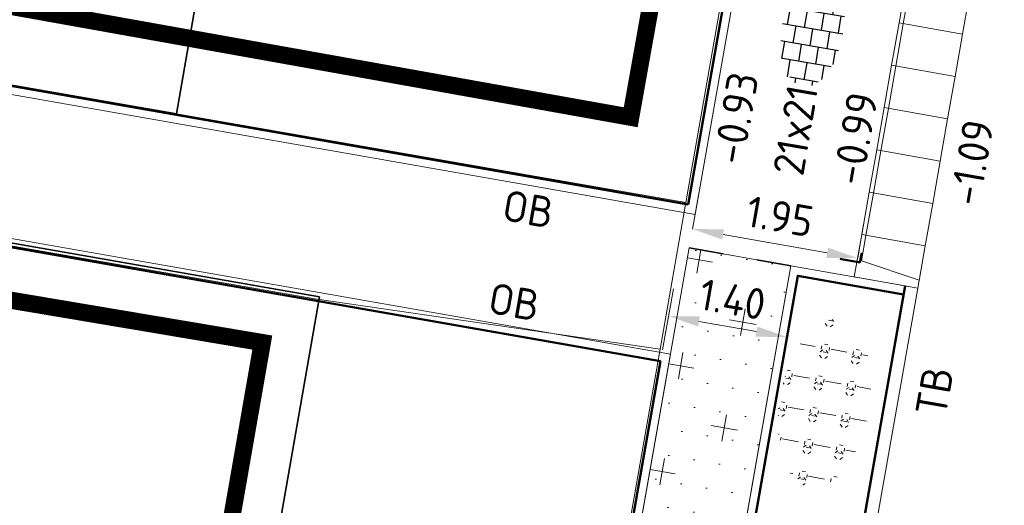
# Model space of a CAD drawing. Header units: metres. Extents: x 2514 to 227642, y 1683 to 852646.
# Tile 106 of 256: x 113801 to 113813, y 426256 to 426262. Entities that reach past the tile are written whole.
import ezdxf
from ezdxf.enums import TextEntityAlignment as Align
from ezdxf.lldxf.tags import DXFTag

# ---------------------------------------------------------------- set-up
doc = ezdxf.new("R2010")
doc.units = ezdxf.units.M
doc.linetypes.add('XX-CENTER', pattern=[8, 5, -1, 1, -1])
doc.linetypes.add('ZZ-HIDDEN-SO', pattern=[4, 2, -2])
doc.layers.get('Defpoints').update_dxf_attribs({"color": 244, "lineweight": 35})
for name, color, linetype, lineweight in [('B-WE-KG-GRENS_PERCEEL-GV', 252, 'KG-PERCEEL', 18), ('B-WE-OG-BEBOUWING-GV', 4, 'Continuous', 35), ('N-WE-GR-BOMENZAND-A-200', 32, 'Continuous', 18), ('N-WE-GR-BOMENZAND-G', 30, 'Continuous', 35), ('N-WE-GR-HEESTER-S', 94, 'Continuous', 13), ('N-WE-KG-WERKGRENS-G', 7, 'XX-CENTER', 35), ('N-WE-VH-KANTOPSLUITING-T18', 1, 'Continuous', 18), ('N-WE-VH-KANTOPSLUITING_ACHTERKANTBAND-G', 1, 'Continuous', 50), ('N-WE-VH-KANTOPSLUITING_ELEMENT_INRIT-S', 2, 'Continuous', 9), ('N-WE-VH-KANTOPSLUITING_OPSLUITBAND_100X200-G', 1, 'Continuous', 18), ('N-WE-VH-KANTOPSLUITING_TROTTOIRBAND_130 150-G', 2, 'Continuous', 13), ('N-WE-VH-M', 7, 'Continuous', 18), ('N-WE-VH-MATERIAALGRENS-G', 7, 'ZZ-HIDDEN-SO', 35), ('N-WE-VH-NAP-T18', 1, 'Continuous', 18), ('N-WE-VH-VERHARDING_TEGEL-S', 1, 'Continuous', 25)]:
    doc.layers.add(name, color=color, linetype=linetype, lineweight=lineweight)
doc.styles.add('ISO', font='NLCS-ISO.ttf')
doc.styles.add('NLCS-ISO', font='NLCS-ISO.ttf', dxfattribs={"height": 1.8})
doc.styles.add('NLCS-ISO-M200-T18', font='NLCS-ISO.ttf', dxfattribs={"height": 0.36})
doc.styles.get("Standard").update_dxf_attribs({"font": 'romans'})
tags = doc.linetypes.add('KG-PERCEEL', pattern='A,5.5,-2,["P",Standard,S=1.8,R=0,X=-0.5,Y=-0.9],-2,5.5,-2,[5,NLCS.SHX,S=0.75,R=0,X=0,Y=0],-2', length=19).pattern_tags.tags
tags[6] = DXFTag(74, 10)
doc.dimstyles.new('NLCS-M200-T18-PIJL_L2_H2', dxfattribs={"dimscale": 0.2, "dimtxt": 2.5, "dimasz": 1.8, "dimexe": 2, "dimexo": 2, "dimgap": 0.7, "dimtad": 1, "dimzin": 0, "dimdsep": 46, "dimtxsty": 'NLCS-ISO-M200-T18', "dimcen": 0, "dimdle": 2, "dimclrd": 256, "dimclre": 256, "dimclrt": 1, "dimazin": 0, "dimtfac": 1, "dimtdec": 3, "dimtofl": 0, "dimtmove": 0, "dimatfit": 3, "dimfxl": 2, "dimfxlon": 1, "dimtfillclr": 256, "dimtolj": 1, "dimtzin": 0, "dimlwd": -1, "dimlwe": -1, "dimarcsym": 0})

# ---------------------------------------------------------------- blocks, each defined once
blk = doc.blocks.new('SVH-TEGEL_200X200_HALFST_KL-SO')
for p, q in [((-3.05311331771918e-16, -1.78372119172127), (-1.387778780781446e-16, 1.78372119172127)), ((-1.000000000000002, 1.5), (-2.000000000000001, 1.5)), ((-2, -1.441329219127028), (-2, 1.441329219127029)), ((-1, -1.70458307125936), (-1, 1.70458307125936)), ((0.9999999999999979, 1.5), (-1.054711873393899e-15, 1.5)), ((0.9999999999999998, -1.704583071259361), (0.9999999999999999, 1.70458307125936)), ((2, -1.441329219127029), (2, 1.441329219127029)), ((-2.000000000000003, 1), (-3.000000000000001, 1.000000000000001)), ((-3.000000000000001, -0.8349495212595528), (-3.000000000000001, 0.8349495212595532)), ((-2.164934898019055e-15, 1), (-1.000000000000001, 1.000000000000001)), ((1.999999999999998, 0.9999999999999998), (0.999999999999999, 1)), ((3, -0.8349495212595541), (3, 0.8349495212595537)), ((-3.000000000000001, 0.5000000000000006), (-3.25879357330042, 0.5000000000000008)), ((-2, 2.447365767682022e-16), (-3, 9.110996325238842e-16)), ((-1.000000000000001, 0.5000000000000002), (-2.000000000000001, 0.5000000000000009)), ((5.551115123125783e-17, -1.927830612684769e-19), (-1, 6.661702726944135e-16)), ((0.999999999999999, 0.4999999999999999), (-1.054711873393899e-15, 0.5000000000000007)), ((2, -2.451221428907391e-16), (1, 4.212409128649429e-16)), ((2.999999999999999, 0.4999999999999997), (1.999999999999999, 0.5000000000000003)), ((3.39489953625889, -8.683490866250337e-17), (3, 1.763115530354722e-16)), ((-3.000000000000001, -0.4999999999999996), (-3.258793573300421, -0.4999999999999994)), ((-1.000000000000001, -0.4999999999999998), (-2, -0.4999999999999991)), ((0.999999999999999, -0.5000000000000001), (5.551115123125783e-17, -0.4999999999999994)), ((2.999999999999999, -0.5000000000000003), (2, -0.4999999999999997)), ((-2.000000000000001, -0.9999999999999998), (-2.811212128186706, -0.9999999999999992)), ((-1.054711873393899e-15, -1), (-1, -0.9999999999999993)), ((1.999999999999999, -1), (1, -0.9999999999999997)), ((-1, -1.500000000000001), (-1.837083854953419, -1.5)), ((1, -1.500000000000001), (5.551115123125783e-17, -1.5))]:
    blk.add_line(p, q)
at = {"style": 'NLCS-ISO'}
blk.add_attdef('FORMAAT', text='', height=1.8, dxfattribs=at).set_placement((-3.358793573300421, 1.771663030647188e-16), align=Align.MIDDLE_RIGHT)
blk.add_attdef('KLEUR', text='', height=1.8, dxfattribs=at).set_placement((3.49489953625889, -8.683490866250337e-17), align=Align.MIDDLE_LEFT)
at = {"style": 'NLCS-ISO', "flags": 1}
blk.add_attdef('FUNCTIE', text='', height=1.8, dxfattribs=at).set_placement((0.1159930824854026, -3.584775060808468), align=Align.MIDDLE_CENTER)
blk = doc.blocks.new('SGR-HEESTERS-SO')
at = {"ltscale": 0.1}
h = blk.add_hatch(dxfattribs=at)
h.set_pattern_fill('GR-HEESTERS', color=256, scale=0.1, style=0, pattern_type=2)
h.set_pattern_definition([(0, (-2.018678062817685, -1.134114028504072), (0, 0.75), [0.07663900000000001, -0.6733610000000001]), (45, (-1.942038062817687, -1.134114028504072), (4.440892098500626e-17, 0.7499998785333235), [0.078192, -0.9824680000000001]), (90, (-1.886748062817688, -1.078824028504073), (-0.75, 4.592425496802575e-17), [0.07663900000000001, -0.6733610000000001]), (135, (-1.886748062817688, -1.002184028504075), (-0.7499998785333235, 4.440892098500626e-17), [0.078192, -0.9824680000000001]), (180, (-1.942038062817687, -0.9468940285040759), (-9.184850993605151e-17, -0.75), [0.07663900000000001, -0.6733610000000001]), (225, (-2.018678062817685, -0.9468940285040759), (-1.332267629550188e-16, -0.7499998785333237), [0.078192, -0.9824680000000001]), (270, (-2.073968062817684, -1.002184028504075), (0.75, -1.377727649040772e-16), [0.07663900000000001, -0.6733610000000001]), (315, (-2.073968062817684, -1.078824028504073), (0.7499998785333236, -1.776356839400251e-16), [0.078192, -0.9824680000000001]), (90, (-1.980358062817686, -1.227004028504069), (-0.75, 4.592425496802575e-17), [0.3744400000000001, -0.37546])])
edge = h.paths.add_edge_path()
edge.add_ellipse((0, 0), major_axis=(1.980358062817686, 0), ratio=0.5254120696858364, start_angle=0, end_angle=360, ccw=False)
at = {"ltscale": 0.1, "style": 'NLCS-ISO'}
blk.add_attdef('TYPE', text='', height=0.5, dxfattribs=at).set_placement((3.470943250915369, -0.01606055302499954), align=Align.MIDDLE_CENTER)
blk = doc.blocks.new('N-SVH-INRITELEMENT_130 150_180X750X500_LINKS')
for p, q in [((0, 0), (0, 0.75)), ((0, 0.75), (0.5, 0.75)), ((0.09473684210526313, 0), (0.2, 0.7000000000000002)), ((0.2, 0.7000000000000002), (0.5, 0.7000000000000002)), ((0.5, 0), (0.5, 0.75)), ((0, 0), (0.5, 0))]:
    blk.add_line(p, q)
blk = doc.blocks.new('N-SVH-INRITELEMENT_130 150_180X750X500_MIDDEN')
for p, q in [((0, 0), (0, 0.75)), ((0.5, 0.75), (0, 0.75)), ((0.5, 0.7000000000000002), (0, 0.7000000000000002)), ((0.5, 0), (0.5, 0.75)), ((0.5, 0), (0, 0))]:
    blk.add_line(p, q)
blk = doc.blocks.new('*D321')
at = {"layer": 'Defpoints', "color": 0, "ltscale": 0.2, "transparency": 16777216}
for p in [(113809.1096813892, 426259.0203927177), (113810.4883800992, 426258.77710304), (113808.9838757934, 426258.3074647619)]:
    blk.add_point(p, dxfattribs=at)
at = {"layer": 'N-WE-VH-M', "ltscale": 0.2, "transparency": 16777216}
for p, q in [((113809.0401700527, 426258.6264788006), (113808.9143644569, 426257.9135508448)), ((113810.4188687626, 426258.3831891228), (113810.2930631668, 426257.670261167)), ((113810.0080519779, 426258.126735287), (113809.3383983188, 426258.2449045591))]:
    blk.add_line(p, q, dxfattribs=at)
for points in [[(113809.3488250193, 426258.3039916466), (113809.3279716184, 426258.1858174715), (113808.9838757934, 426258.307464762)], [(113810.0184786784, 426258.1858223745), (113809.9976252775, 426258.0676481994), (113810.3625745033, 426258.0641750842)]]:
    blk.add_solid(points, dxfattribs=at)
at = {"layer": 'N-WE-VH-M', "ltscale": 0.2, "transparency": 16777216, "insert": (113809.7288342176, 426258.5009510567), "char_height": 0.36, "attachment_point": 5, "rotation": 349.99242703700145, "style": 'NLCS-ISO-M200-T18'}
blk.add_mtext('\\A1;1.40', dxfattribs=at)
blk = doc.blocks.new('*D322')
at = {"layer": 'Defpoints', "color": 0, "ltscale": 0.2, "transparency": 16777216}
for p in [(113809.2640566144, 426259.3201146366), (113809.2255317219, 426259.1014594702), (113811.1469685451, 426258.7629211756)]:
    blk.add_point(p, dxfattribs=at)
at = {"layer": 'N-WE-VH-M', "ltscale": 0.2, "transparency": 16777216}
for p, q in [((113809.2640566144, 426259.3201146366), (113809.3334636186, 426259.7140469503)), ((113811.1854934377, 426258.981576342), (113811.2549004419, 426259.3755086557)), ((113810.8309543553, 426259.0440426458), (113809.6185956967, 426259.2576483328))]:
    blk.add_line(p, q, dxfattribs=at)
for points in [[(113809.6290067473, 426259.3167381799), (113809.6081846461, 426259.1985584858), (113809.2640566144, 426259.3201146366)], [(113810.841365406, 426259.1031324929), (113810.8205433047, 426258.9849527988), (113811.1854934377, 426258.981576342)]]:
    blk.add_solid(points, dxfattribs=at)
at = {"layer": 'N-WE-VH-M', "ltscale": 0.2, "transparency": 16777216, "insert": (113810.2803006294, 426259.4659913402), "char_height": 0.36, "attachment_point": 5, "rotation": 350.00760208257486, "style": 'NLCS-ISO-M200-T18'}
blk.add_mtext('\\A1;1.95', dxfattribs=at)

msp = doc.modelspace()

# ---------------------------------------------------------------- hatches: boundary and pattern name
at = {"layer": 'N-WE-GR-BOMENZAND-A-200', "lineweight": 5, "ltscale": 0.2}
h = msp.add_hatch(dxfattribs=at)
h.set_pattern_fill('AGR-BOMENZAND-SO', color=252, scale=0.2, pattern_type=2)
h.set_pattern_definition([(350.0500476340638, (0, 0), (0.1503322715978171, 0.2782089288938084), [0, -0.3]), (350.0500476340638, (0, 0), (0.7235918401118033, 0.5076069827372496), [0.3125, -0.9375]), (80.05004763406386, (0.1269017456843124, -0.1808979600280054), (-0.5076069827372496, 0.7235918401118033), [0.3124999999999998, -0.9374999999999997])])
h.paths.add_polyline_path([(113809.2255317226, 426259.1014594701), (113810.407273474, 426258.8929254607), (113808.6033380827, 426248.6702007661), (113807.4215963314, 426248.8787347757)])

# ---------------------------------------------------------------- linework, layer by layer
at = {"layer": 'B-WE-KG-GRENS_PERCEEL-GV', "ltscale": 0.2}
msp.add_lwpolyline([(113809.1840000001, 426259.6270000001), (113811.2610000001, 426271.4520000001), (113797.5230000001, 426273.8650000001), (113797.5690000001, 426274.1310000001), (113787.3330000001, 426275.9130000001), (113785.2260000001, 426263.7990000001)], close=True, dxfattribs=at)
for points in [[(113795.6380000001, 426247.9660000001), (113806.7660000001, 426245.8560000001), (113808.8850000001, 426257.9240000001), (113804.8660000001, 426258.5100000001), (113786.8950000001, 426261.6410000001), (113785.9440000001, 426256.2750000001), (113785.7630000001, 426255.1760000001), (113786.0290000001, 426255.1170000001), (113785.1010000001, 426249.8070000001)], [(113809.1840000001, 426259.6270000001), (113808.8850000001, 426257.9240000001)]]:
    msp.add_lwpolyline(points, dxfattribs=at)
at = {"layer": 'B-WE-OG-BEBOUWING-GV'}
for points in [[(113797.4700000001, 426274.1480000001), (113787.3330000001, 426275.9130000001), (113786.3920000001, 426270.5040000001), (113796.6380000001, 426268.7200000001), (113795.4700000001, 426262.0150000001), (113803.2570000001, 426260.6590000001), (113805.3170000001, 426272.4960000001), (113797.4240000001, 426273.8820000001)], [(113804.9220000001, 426258.5310000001), (113786.8830000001, 426261.6830000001), (113785.9430000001, 426256.3070000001), (113797.0010000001, 426254.3750000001), (113796.3620000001, 426250.7160000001), (113795.4830000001, 426250.8700000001), (113794.9950000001, 426248.0780000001), (113802.8330000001, 426246.6020000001)]]:
    msp.add_lwpolyline(points, close=True, dxfattribs=at)
at = {"layer": 'N-WE-GR-BOMENZAND-G', "lineweight": 5, "ltscale": 0.2, "flags": 128}
msp.add_lwpolyline([(113809.2255317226, 426259.1014594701), (113810.407273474, 426258.8929254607), (113808.6033380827, 426248.6702007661), (113807.4215963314, 426248.8787347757)], close=True, dxfattribs=at)
at = {"layer": 'N-WE-KG-WERKGRENS-G', "ltscale": 0.5, "const_width": 0.2, "flags": 128}
msp.add_lwpolyline([(113539.652279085, 426425.5412106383), (113533.0340909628, 426426.5791235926), (113512.9782457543, 426310.8847958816), (113509.1064324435, 426305.0945293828), (113507.0385492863, 426292.7302907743), (113504.7284924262, 426279.3961117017), (113497.9494003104, 426267.3921159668), (113491.7208633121, 426263.9048379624), (113496.1355920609, 426256.3650487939), (113502.4347103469, 426260.0533347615, -0.182231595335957), (113509.8381920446, 426261.3180978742, -0.1265435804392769), (113516.6420836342, 426258.0895188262), (113523.8278889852, 426262.8288429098), (113521.6679732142, 426266.1037264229), (113525.9803435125, 426265.333951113), (113539.2905981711, 426339.571103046), (113541.8631476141, 426353.1057901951), (113543.7162205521, 426365.7201010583), (113550.1777698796, 426401.9050045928), (113551.5469573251, 426409.7795206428), (113574.5526975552, 426405.7343493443), (113573.156648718, 426397.5063470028), (113607.197894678, 426391.5727975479), (113606.9142502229, 426389.9455067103), (113619.1620951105, 426387.8447471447), (113613.6087416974, 426356.274736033), (113601.1821113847, 426358.275508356), (113600.8450975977, 426356.1823437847), (113597.954214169, 426356.6477957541), (113593.5617591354, 426350.5466004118), (113574.969947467, 426354.0026656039), (113574.3273543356, 426350.5458527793), (113615.6336975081, 426343.6905546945), (113593.5702554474, 426263.6985742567, 0.3569730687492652), (113596.5830726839, 426256.8902831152), (113595.2709839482, 426248.6984516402), (113599.4871594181, 426248.0231452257), (113601.0536825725, 426254.867526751), (113602.7197240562, 426255.8687238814), (113636.9005713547, 426249.8431640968), (113711.2389803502, 426237.2511108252), (113711.0777687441, 426236.3496679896), (113716.5261442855, 426235.5332054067), (113716.6852635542, 426236.5950318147), (113718.511701, 426236.321332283), (113734.1034403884, 426277.3534650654), (113735.8654120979, 426278.6174472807), (113776.1818243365, 426271.5747338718), (113774.5638994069, 426262.9961682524), (113804.2562043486, 426257.9996471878), (113798.2735707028, 426223.7590290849), (113796.4691464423, 426212.7429524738), (113816.7165562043, 426209.188839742), (113821.5323373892, 426236.9789968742), (113822.4490687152, 426236.8201356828), (113823.38833277, 426242.0342413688), (113822.1323202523, 426242.2604982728), (113830.1083612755, 426272.9398445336), (113832.685215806, 426287.5706428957), (113850.9831861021, 426284.5433071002), (113878.7994393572, 426279.9897636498), (113865.1983636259, 426203.1315663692), (113884.2455567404, 426200.0972019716), (113884.4584503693, 426196.3744948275), (113883.4462890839, 426190.3971485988), (113921.2140000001, 426183.9780000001), (113921.481976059, 426185.3275854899), (113923.7777291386, 426184.8717367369), (113926.2232249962, 426198.0930685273), (113928.4491152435, 426210.7447915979), (113964.9069031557, 426204.420211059), (113960.4060152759, 426178.6016884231), (113963.5606829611, 426178.1335564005), (113967.734234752, 426203.4009414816), (113997.5153878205, 426198.1933851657), (113998.7020368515, 426198.0055080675), (113998.9570123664, 426199.6159568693), (114022.3754448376, 426195.6334693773), (114018.2607056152, 426170.6206087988), (114024.1765174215, 426169.6474285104), (114029.0852568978, 426200.3945424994), (114026.4476302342, 426200.7179957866), (114031.4993138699, 426230.0875903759), (114054.4400266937, 426226.247727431), (114057.4768892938, 426225.6957474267), (114056.840923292, 426222.1968138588), (114059.9608219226, 426221.6264026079), (114065.6499488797, 426244.3542597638), (114035.5896716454, 426249.2175020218), (114041.1837957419, 426283.3985683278), (114056.0732291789, 426280.708981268), (114056.7206299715, 426283.6982477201), (114042.1852910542, 426286.163808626), (114046.9153247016, 426313.1603005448), (114065.3402521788, 426310.078427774), (114066.4022349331, 426316.8040441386), (114058.9155967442, 426317.8790328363), (114056.3003604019, 426327.3435905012), (114067.790207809, 426392.7723291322), (114039.1454551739, 426397.9085126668), (113967.8045218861, 426410.126775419), (113958.5803724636, 426362.9094672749), (114027.8585571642, 426351.3923301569), (114036.5560651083, 426349.8263668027), (114034.3171222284, 426336.7938232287), (114032.0431370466, 426337.1942331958), (114031.4974643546, 426333.9472217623), (114035.3431823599, 426333.2826994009), (114031.4092491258, 426310.1622626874), (113989.981836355, 426317.4523253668), (113994.2103992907, 426340.5503829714), (114008.8701171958, 426338.0226935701), (114009.5246668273, 426341.4332813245), (113875.2078471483, 426365.5126336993)], format="xyb", dxfattribs=at)
msp.add_lwpolyline([(113796.5600099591, 426314.1185901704), (113817.4283709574, 426310.308404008), (113808.5437651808, 426260.6199579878), (113786.0695404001, 426264.6384903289), (113790.1358045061, 426286.8001435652), (113791.9153390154, 426286.4736310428)], close=True, dxfattribs=at)
at = {"layer": 'N-WE-VH-KANTOPSLUITING_ACHTERKANTBAND-G', "ltscale": 0.2}
for p, q in [((113785.1314157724, 426263.8264325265), (113809.2127506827, 426259.6044762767)), ((113775.3024714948, 426263.6714329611), (113808.891260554, 426257.7826232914))]:
    msp.add_line(p, q, dxfattribs=at)
for points in [[(113786.4570166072, 426271.0399890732), (113789.3843718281, 426287.7371354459), (113791.3252512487, 426287.396859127), (113796.1278924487, 426314.7903242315), (113818.2632326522, 426310.8926687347), (113809.2127506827, 426259.6044762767)], [(113811.7369318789, 426258.6582895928), (113809.9333892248, 426248.4355437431)], [(113808.891260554, 426257.7826232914), (113802.5536634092, 426221.8680826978)]]:
    msp.add_lwpolyline(points, dxfattribs=at)
at = {"layer": 'N-WE-VH-KANTOPSLUITING_ACHTERKANTBAND-G', "ltscale": 0.2, "flags": 128}
msp.add_lwpolyline([(113811.7195577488, 426258.5598104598), (113810.4883741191, 426258.777069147), (113808.7191950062, 426248.7513048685), (113809.9507633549, 426248.5340228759)], dxfattribs=at)
at = {"layer": 'N-WE-VH-KANTOPSLUITING_OPSLUITBAND_100X200-G', "ltscale": 0.2}
for p, q in [((113775.4182378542, 426263.7526619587), (113809.0071361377, 426257.8638331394)), ((113785.015649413, 426263.7452035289), (113809.2938705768, 426259.4887290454))]:
    msp.add_line(p, q, dxfattribs=at)
at = {"layer": 'N-WE-VH-KANTOPSLUITING_OPSLUITBAND_100X200-G'}
msp.add_line((113810.407273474, 426258.8929254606), (113808.6033380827, 426248.6702007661), dxfattribs=at)
at = {"layer": 'N-WE-VH-KANTOPSLUITING_OPSLUITBAND_100X200-G', "ltscale": 0.2}
for points in [[(113786.3585316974, 426271.0573305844), (113789.3031428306, 426287.8529018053), (113791.2440222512, 426287.5126254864), (113796.0466762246, 426314.906163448), (113818.3790953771, 426310.973805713), (113809.2938705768, 426259.4887290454)], [(113809.0071361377, 426257.8638331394), (113802.6521418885, 426221.8507048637)]]:
    msp.add_lwpolyline(points, dxfattribs=at)
at = {"layer": 'N-WE-VH-KANTOPSLUITING_OPSLUITBAND_100X200-G', "ltscale": 0.2, "flags": 128}
msp.add_lwpolyline([(113810.407273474, 426258.8929254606), (113811.7369318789, 426258.6582895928)], dxfattribs=at)
at = {"layer": 'N-WE-VH-KANTOPSLUITING_TROTTOIRBAND_130 150-G', "ltscale": 0.2}
msp.add_lwpolyline([(113811.8846495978, 426258.6322228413), (113810.0811078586, 426248.4094821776)], dxfattribs=at)
at = {"layer": 'N-WE-VH-MATERIAALGRENS-G', "ltscale": 0.2, "flags": 128}
msp.add_lwpolyline([(113810.407273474, 426258.8929254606), (113809.2255317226, 426259.1014594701)], dxfattribs=at)

# ---------------------------------------------------------------- block references
at = {"layer": 'N-WE-GR-HEESTER-S', "xscale": 0.5, "yscale": 0.5, "zscale": 0.5, "rotation": 80.01356215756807}
msp.add_blockref('SGR-HEESTERS-SO', (113810.7984998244, 426257.2908924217), dxfattribs=at).add_auto_attribs({'TYPE': 'L'})
at = {"layer": 'N-WE-VH-KANTOPSLUITING_ELEMENT_INRIT-S', "ltscale": 0.2, "rotation": 79.9924270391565}
for name, p in [('N-SVH-INRITELEMENT_130 150_180X750X500_MIDDEN', (113812.4058364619, 426261.5866033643)), ('N-SVH-INRITELEMENT_130 150_180X750X500_MIDDEN', (113812.3189472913, 426261.0942109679)), ('N-SVH-INRITELEMENT_130 150_180X750X500_MIDDEN', (113812.2320581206, 426260.6018185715)), ('N-SVH-INRITELEMENT_130 150_180X750X500_MIDDEN', (113812.1451689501, 426260.109426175)), ('N-SVH-INRITELEMENT_130 150_180X750X500_MIDDEN', (113812.0582797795, 426259.6170337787)), ('N-SVH-INRITELEMENT_130 150_180X750X500_MIDDEN', (113811.9713906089, 426259.1246413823)), ('N-SVH-INRITELEMENT_130 150_180X750X500_LINKS', (113811.8845014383, 426258.6322489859))]:
    msp.add_blockref(name, p, dxfattribs=at)
at = {"layer": 'N-WE-VH-VERHARDING_TEGEL-S', "xscale": 0.2000000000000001, "yscale": 0.2000000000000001, "zscale": 0.2000000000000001, "rotation": 80.34683272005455}
msp.add_blockref('SVH-TEGEL_200X200_HALFST_KL-SO', (113810.661037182, 426261.6477135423), dxfattribs=at).add_auto_attribs({'FORMAAT': '21x21', 'KLEUR': 'G'})

# ---------------------------------------------------------------- texts
at = {"layer": 'N-WE-VH-KANTOPSLUITING-T18', "style": 'NLCS-ISO-M200-T18'}
for s, rotation, p in [('OB', 350.0500476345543, (113807.0300947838, 426259.42572887)), ('OB', 350.0500476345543, (113806.8667401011, 426258.3465520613)), ('TB', 80.10862630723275, (113812.2086048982, 426257.1247531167))]:
    msp.add_text(s, height=0.36, rotation=rotation, dxfattribs=at).set_placement(p)
at = {"layer": 'N-WE-VH-NAP-T18', "style": 'ISO'}
for s, p in [('-0.93', (113809.8526285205, 426260.0549901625)), ('-0.99', (113811.2406075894, 426259.811501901)), ('-1.09', (113812.6038013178, 426259.5723616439))]:
    msp.add_text(s, height=0.36, rotation=80.10862630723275, dxfattribs=at).set_placement(p)

# ---------------------------------------------------------------- dimensions: what is measured, and where the dimension line sits
at = {"layer": 'N-WE-VH-M', "ltscale": 0.2}
for p1, p2, distance, picture, middle in [((113811.1469685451, 426258.7629211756), (113809.2255317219, 426259.1014594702), -0.222023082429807, '*D322', (113810.2803006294, 426259.4659913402)), ((113810.4883800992, 426258.77710304), (113809.1096813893, 426259.0203927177), 0.7239428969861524, '*D321', (113809.7288342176, 426258.5009510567))]:
    dim = msp.add_aligned_dim(p1=p1, p2=p2, distance=distance, dimstyle='NLCS-M200-T18-PIJL_L2_H2', override={"dimclrt": 256}, dxfattribs=at)
    dim.commit()
    dim.dimension.update_dxf_attribs({"geometry": picture, "text_midpoint": middle})

doc.saveas('drawing.dxf')
